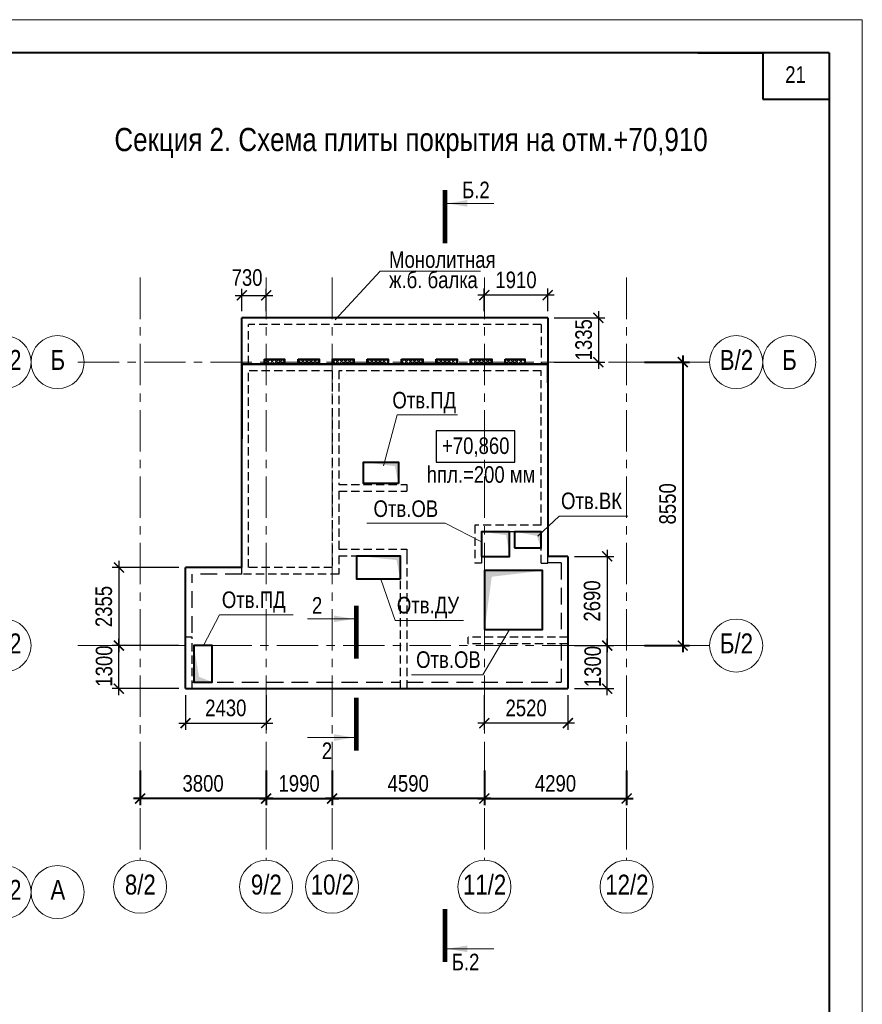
# Model space of a CAD drawing. Header units: inches. Extents: x -8638239 to -8523853, y 3840912 to 4564380.
# Tile 6 of 106: x -8551628 to -8526224, y 3870612 to 3900312. Entities that reach past the tile are written whole.
import ezdxf
from ezdxf.enums import TextEntityAlignment as Align

# ---------------------------------------------------------------- set-up
doc = ezdxf.new("R2010")
doc.units = ezdxf.units.IN
doc.header["$LTSCALE"] = 1000
doc.header["$MEASUREMENT"] = 0
doc.linetypes.add('CENTER', pattern=[2, 1.25, -0.25, 0.25, -0.25])
doc.linetypes.add('HIDDEN', pattern=[0.375, 0.25, -0.125])
for name, color, linetype, lineweight in [('СК-041-С-СТЕНЫ НЕВИДИМЫЕ', 12, 'HIDDEN', 30), ('СК-050-П(литы перекрытия)', 3, 'Continuous', 40), ('СК-051-1-П-ОТВЕРСТИЯ ОВ ДУ', 5, 'Continuous', 40), ('СК-051-2-П-ОТВЕРСТИЯ ВК', 1, 'Continuous', 40), ('СК-052-П-БАЛКИ', 1, 'HIDDEN', 30), ('СК-100-О(си)', 7, 'CENTER', 15), ('СК-100-О(си)_имя', 7, 'CENTER', 15), ('СК-110-О-РАЗМЕРЫ', 7, 'Continuous', 15), ('СК-200-Р(амка)', 7, 'Continuous', 40), ('СК-210-Р-РАМКА ЛИНИИ ТОНКИЕ', 7, 'Continuous', 15), ('СК-220-Р-РАМКА ТЕКСТ', 7, 'Continuous', 15), ('СК-300-Р(азмеры)', 7, 'Continuous', 20), ('СК-400-Т(екст)', 7, 'Continuous', 20), ('СК-440-Т-СТЕНЫ', 7, 'Continuous', 20), ('СК-451-1-Т-ОТВ ОВ ДУ', 5, 'Continuous', 20), ('СК-451-2-Т-ОТВ ВК', 1, 'Continuous', 20), ('СК-500-С(ечения)', 5, 'Continuous', 40), ('СК-600-Ш(триховка)', 250, 'Continuous', 13)]:
    doc.layers.add(name, color=color, linetype=linetype, lineweight=lineweight)
doc.styles.add('ARIAL_annotative', font='arial.ttf', dxfattribs={"width": 0.8, "height": 2.5})
doc.styles.add('RUSS', font='arial.ttf', dxfattribs={"width": 0.8})
doc.dimstyles.new('100-200', dxfattribs={"dimscale": 0, "dimtxt": 500, "dimasz": 300, "dimexe": 200, "dimexo": 200, "dimgap": 200, "dimtad": 1, "dimdec": 0, "dimzin": 0, "dimdsep": 46, "dimtxsty": 'RUSS', "dimblk": 'ARCHTICK', "dimcen": 0.096, "dimdle": 200, "dimclrd": 7, "dimclre": 7, "dimclrt": 256, "dimadec": 0, "dimazin": 0, "dimtfac": 1, "dimtdec": 0, "dimtmove": 2, "dimatfit": 3, "dimldrblk": 'OBLIQUE', "dimfxl": 1, "dimtolj": 1, "dimtzin": 0, "dimarcsym": 0})

# ---------------------------------------------------------------- blocks, each defined once
blk = doc.blocks.new('оси')
at = {"layer": 'СК-100-О(си)', "linetype": 'Continuous'}
for centre in [(6646.2, 15985), (8246.2, 15985), (6646.2, 7435), (6646.2, 0), (8246.2, 0)]:
    blk.add_circle(centre, 800, dxfattribs=at)
at = {"layer": 'СК-100-О(си)_имя', "style": 'RUSS', "width": 0.8}
for s, p in [('В/2', (6654, 16050.7)), ('Б', (8254, 16050.7)), ('Б/2', (6654, 7500.7)), ('А/2', (6654, 65.7)), ('А', (8254, 65.7))]:
    blk.add_text(s, height=600, dxfattribs=at).set_placement(p, align=Align.MIDDLE_CENTER)
blk = doc.blocks.new('A$C858fb3ef')
at = {"layer": 'СК-300-Р(азмеры)'}
blk.add_blockref('оси', (0, 0), dxfattribs=at)
blk = doc.blocks.new('A$C573b34c5')
blk.add_blockref('A$C858fb3ef', (0, 0))
blk = doc.blocks.new('A$Cc2edbf5f_выход на кровлю2')
at = {"layer": 'СК-041-С-СТЕНЫ НЕВИДИМЫЕ', "lineweight": 25}
for p, q in [((38410, 15920), (29190, 15920)), ((29190, 9590), (29190, 15920)), ((38410, 9925), (38410, 15920)), ((31910, 15720), (29390, 15720)), ((29390, 9790), (29390, 15720)), ((31910, 15720), (31910, 9790)), ((38210, 15720), (32110, 15720)), ((32110, 15720), (32110, 12290)), ((38210, 11070), (38210, 15720)), ((32110, 12290), (34160, 12290)), ((34160, 12290), (34160, 12090)), ((32110, 12090), (32110, 10340)), ((32110, 12090), (34160, 12090)), ((38210, 11070), (36210, 11070)), ((36210, 11070), (36210, 9925)), ((38210, 10870), (36410, 10870)), ((36410, 10870), (36410, 9925)), ((38210, 9925), (38210, 10870)), ((32110, 10340), (34160, 10340)), ((32110, 10140), (32110, 9590)), ((32110, 10140), (33960, 10140)), ((33960, 10140), (33960, 6135)), ((34160, 10340), (34160, 10140)), ((34160, 10140), (34160, 6135)), ((36410, 9925), (36210, 9925)), ((38210, 9925), (38410, 9925)), ((32110, 9590), (29190, 9590)), ((31910, 9790), (29390, 9790)), ((27690, 7685), (27490, 7685)), ((27490, 7685), (27490, 6135)), ((27690, 6135), (27690, 7685)), ((39020, 7685), (36010, 7685)), ((36010, 7485), (36010, 7685)), ((39020, 7485), (36010, 7485)), ((39020, 7486), (39020, 7686)), ((27690, 6135), (27490, 6135)), ((33960, 6135), (34160, 6135))]:
    blk.add_line(p, q, dxfattribs=at)
blk = doc.blocks.new('Сечение')
at = {"layer": 'СК-500-С(ечения)', "linetype": 'Continuous', "lineweight": 15, "ltscale": 100}
blk.add_line((-200, -35), (-200, -735), dxfattribs=at)
at = {"layer": 'СК-500-С(ечения)', "linetype": 'Continuous', "ltscale": 100, "const_width": 70}
blk.add_lwpolyline([(-400, 0), (400, 0)], dxfattribs=at)
at = {"layer": 'СК-500-С(ечения)', "linetype": 'Continuous', "ltscale": 100}
blk.add_solid([(-200, -35), (-250, -335), (-150, -335)], dxfattribs=at)
blk = doc.blocks.new('*U226')
at = {"layer": 'СК-400-Т(екст)', "ltscale": 100, "yscale": 0.01, "zscale": 0.01, "rotation": 89.99999999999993}
for p, xscale in [((0, -4), -0.01), ((0, -17.9), 0.01)]:
    blk.add_blockref('Сечение', p, dxfattribs=dict(at, xscale=xscale))
at = {"layer": 'СК-500-С(ечения)', "color": 0, "ltscale": 100, "style": 'ARIAL_annotative', "width": 0.8}
blk.add_attdef('НОМЕР_СЕЧЕНИЯ_1_1(НОМЕР_ЛИСТА)', text='', height=2.5, rotation=180, dxfattribs=at).set_placement((6.74, -1.23), align=Align.RIGHT)
blk.add_attdef('НОМЕР_СЕЧЕНИЯ_2_1(НОМЕР_ЛИСТА)', text='', height=2.5, rotation=180, dxfattribs=at).set_placement((6.74, -19.93), align=Align.BOTTOM_LEFT)
blk = doc.blocks.new('_ArchTick')
at = {"color": 0, "linetype": 'ByBlock', "const_width": 0.15}
blk.add_lwpolyline([(-0.5, -0.5), (0.5, 0.5)], dxfattribs=at)
blk = doc.blocks.new('*D196')
at = {"layer": 'Defpoints', "color": 0, "transparency": 16777216}
for p in [(-17800, 3871), (-14000, 3871), (-17800, 2820)]:
    blk.add_point(p, dxfattribs=at)
at = {"layer": 'СК-110-О-РАЗМЕРЫ', "color": 7, "lineweight": -2, "transparency": 16777216}
for p, q in [((-17800, 3671), (-17800, 2620)), ((-14000, 3671), (-14000, 2620)), ((-13800, 2820), (-18000, 2820))]:
    blk.add_line(p, q, dxfattribs=at)
at = {"layer": 'СК-110-О-РАЗМЕРЫ', "color": 7, "lineweight": -2, "transparency": 16777216, "xscale": 300, "yscale": 300, "zscale": 300, "rotation": 180}
blk.add_blockref('_ArchTick', (-17800, 2820), dxfattribs=at)
at = {"layer": 'СК-110-О-РАЗМЕРЫ', "color": 7, "lineweight": -2, "transparency": 16777216, "xscale": 300, "yscale": 300, "zscale": 300}
blk.add_blockref('_ArchTick', (-14000, 2820), dxfattribs=at)
at = {"layer": 'СК-110-О-РАЗМЕРЫ', "transparency": 16777216, "insert": (-15900, 3275), "char_height": 500, "attachment_point": 5, "style": 'RUSS'}
blk.add_mtext('\\A1;3800', dxfattribs=at)
blk = doc.blocks.new('_Oblique')
at = {"color": 0, "linetype": 'ByBlock', "lineweight": -2}
blk.add_line((-0.5, -0.5), (0.5, 0.5), dxfattribs=at)
blk = doc.blocks.new('*D192')
at = {"layer": 'Defpoints', "color": 0, "transparency": 16777216}
for p in [(-14000, 3871), (-12010, 3871), (-12010, 2820)]:
    blk.add_point(p, dxfattribs=at)
at = {"layer": 'СК-110-О-РАЗМЕРЫ', "color": 7, "lineweight": -2, "transparency": 16777216}
for p, q in [((-14000, 3671), (-14000, 2620)), ((-12010, 3671), (-12010, 2620)), ((-14200, 2820), (-11810, 2820))]:
    blk.add_line(p, q, dxfattribs=at)
at = {"layer": 'СК-110-О-РАЗМЕРЫ', "color": 7, "lineweight": -2, "transparency": 16777216, "xscale": 300, "yscale": 300, "zscale": 300, "rotation": 180}
blk.add_blockref('_ArchTick', (-14000, 2820), dxfattribs=at)
at = {"layer": 'СК-110-О-РАЗМЕРЫ', "color": 7, "lineweight": -2, "transparency": 16777216, "xscale": 300, "yscale": 300, "zscale": 300}
blk.add_blockref('_ArchTick', (-12010, 2820), dxfattribs=at)
at = {"layer": 'СК-110-О-РАЗМЕРЫ', "transparency": 16777216, "insert": (-13005, 3275), "char_height": 500, "attachment_point": 5, "style": 'RUSS'}
blk.add_mtext('\\A1;1990', dxfattribs=at)
blk = doc.blocks.new('*D193')
at = {"layer": 'Defpoints', "color": 0, "transparency": 16777216}
for p in [(-12010, 3871), (-7420, 3871), (-12010, 2820)]:
    blk.add_point(p, dxfattribs=at)
at = {"layer": 'СК-110-О-РАЗМЕРЫ', "color": 7, "lineweight": -2, "transparency": 16777216}
for p, q in [((-12010, 3671), (-12010, 2620)), ((-7420, 3671), (-7420, 2620)), ((-7220, 2820), (-12210, 2820))]:
    blk.add_line(p, q, dxfattribs=at)
at = {"layer": 'СК-110-О-РАЗМЕРЫ', "color": 7, "lineweight": -2, "transparency": 16777216, "xscale": 300, "yscale": 300, "zscale": 300, "rotation": 180}
blk.add_blockref('_ArchTick', (-12010, 2820), dxfattribs=at)
at = {"layer": 'СК-110-О-РАЗМЕРЫ', "color": 7, "lineweight": -2, "transparency": 16777216, "xscale": 300, "yscale": 300, "zscale": 300}
blk.add_blockref('_ArchTick', (-7420, 2820), dxfattribs=at)
at = {"layer": 'СК-110-О-РАЗМЕРЫ', "transparency": 16777216, "insert": (-9715, 3275), "char_height": 500, "attachment_point": 5, "style": 'RUSS'}
blk.add_mtext('\\A1;4590', dxfattribs=at)
blk = doc.blocks.new('*D194')
at = {"layer": 'Defpoints', "color": 0, "transparency": 16777216}
for p in [(-7420, 3871), (-3130, 3871), (-3130, 2820)]:
    blk.add_point(p, dxfattribs=at)
at = {"layer": 'СК-110-О-РАЗМЕРЫ', "color": 7, "lineweight": -2, "transparency": 16777216}
for p, q in [((-7420, 3671), (-7420, 2620)), ((-3130, 3671), (-3130, 2620)), ((-7620, 2820), (-2930, 2820))]:
    blk.add_line(p, q, dxfattribs=at)
at = {"layer": 'СК-110-О-РАЗМЕРЫ', "color": 7, "lineweight": -2, "transparency": 16777216, "xscale": 300, "yscale": 300, "zscale": 300, "rotation": 180}
blk.add_blockref('_ArchTick', (-7420, 2820), dxfattribs=at)
at = {"layer": 'СК-110-О-РАЗМЕРЫ', "color": 7, "lineweight": -2, "transparency": 16777216, "xscale": 300, "yscale": 300, "zscale": 300}
blk.add_blockref('_ArchTick', (-3130, 2820), dxfattribs=at)
at = {"layer": 'СК-110-О-РАЗМЕРЫ', "transparency": 16777216, "insert": (-5275, 3275), "char_height": 500, "attachment_point": 5, "style": 'RUSS'}
blk.add_mtext('\\A1;4290', dxfattribs=at)
blk = doc.blocks.new('*D195')
at = {"layer": 'Defpoints', "color": 0, "transparency": 16777216}
for p in [(-2790, 15985), (-2790, 7435), (-1437, 7435)]:
    blk.add_point(p, dxfattribs=at)
at = {"layer": 'СК-300-Р(азмеры)', "color": 7, "lineweight": -2, "transparency": 16777216}
for p, q in [((-1437, 16185), (-1437, 7235)), ((-2590, 15985), (-1237, 15985)), ((-2590, 7435), (-1237, 7435))]:
    blk.add_line(p, q, dxfattribs=at)
at = {"layer": 'СК-300-Р(азмеры)', "color": 7, "lineweight": -2, "transparency": 16777216, "xscale": 300, "yscale": 300, "zscale": 300}
for p, rotation in [((-1437, 15985), 90), ((-1437, 7435), 270)]:
    blk.add_blockref('_ArchTick', p, dxfattribs=dict(at, rotation=rotation))
at = {"layer": 'СК-300-Р(азмеры)', "transparency": 16777216, "insert": (-1893, 11710), "char_height": 500, "attachment_point": 5, "rotation": 90, "style": 'RUSS'}
blk.add_mtext('\\A1;8550', dxfattribs=at)
blk = doc.blocks.new('*D709')
at = {"layer": 'Defpoints', "color": 0, "transparency": 16777216}
for p in [(-8535100, 3881433), (-8533915, 3881433), (-8535100, 3880133)]:
    blk.add_point(p, dxfattribs=at)
at = {"layer": 'СК-110-О-РАЗМЕРЫ', "color": 7, "lineweight": -2, "transparency": 16777216}
for p, q in [((-8533915, 3879933), (-8533915, 3881633)), ((-8534900, 3881433), (-8533715, 3881433)), ((-8534900, 3880133), (-8533715, 3880133))]:
    blk.add_line(p, q, dxfattribs=at)
at = {"layer": 'СК-110-О-РАЗМЕРЫ', "color": 7, "lineweight": -2, "transparency": 16777216, "xscale": 300, "yscale": 300, "zscale": 300}
for p, rotation in [((-8533915, 3881433), 90), ((-8533915, 3880133), 270)]:
    blk.add_blockref('_ArchTick', p, dxfattribs=dict(at, rotation=rotation))
at = {"layer": 'СК-110-О-РАЗМЕРЫ', "transparency": 16777216, "insert": (-8534350, 3880799), "char_height": 500, "attachment_point": 5, "rotation": 90, "style": 'RUSS'}
blk.add_mtext('\\A1;1300', dxfattribs=at)
blk = doc.blocks.new('*D710')
at = {"layer": 'Defpoints', "color": 0, "transparency": 16777216}
for p in [(-8535100, 3884123), (-8535100, 3881433), (-8533915, 3881433)]:
    blk.add_point(p, dxfattribs=at)
at = {"layer": 'СК-110-О-РАЗМЕРЫ', "color": 7, "lineweight": -2, "transparency": 16777216}
for p, q in [((-8533915, 3884323), (-8533915, 3881233)), ((-8534900, 3884123), (-8533715, 3884123)), ((-8534900, 3881433), (-8533715, 3881433))]:
    blk.add_line(p, q, dxfattribs=at)
at = {"layer": 'СК-110-О-РАЗМЕРЫ', "color": 7, "lineweight": -2, "transparency": 16777216, "xscale": 300, "yscale": 300, "zscale": 300}
for p, rotation in [((-8533915, 3884123), 90), ((-8533915, 3881433), 270)]:
    blk.add_blockref('_ArchTick', p, dxfattribs=dict(at, rotation=rotation))
at = {"layer": 'СК-110-О-РАЗМЕРЫ', "transparency": 16777216, "insert": (-8534370, 3882778), "char_height": 500, "attachment_point": 5, "rotation": 90, "style": 'RUSS'}
blk.add_mtext('\\A1;2690', dxfattribs=at)
blk = doc.blocks.new('*D711')
at = {"layer": 'Defpoints', "color": 0, "transparency": 16777216}
for p in [(-8535710, 3891318), (-8535710, 3889983), (-8534182, 3889983)]:
    blk.add_point(p, dxfattribs=at)
at = {"layer": 'СК-110-О-РАЗМЕРЫ', "color": 7, "lineweight": -2, "transparency": 16777216}
for p, q in [((-8535510, 3891318), (-8533982, 3891318)), ((-8534182, 3891518), (-8534182, 3889783)), ((-8535510, 3889983), (-8533982, 3889983))]:
    blk.add_line(p, q, dxfattribs=at)
at = {"layer": 'СК-110-О-РАЗМЕРЫ', "color": 7, "lineweight": -2, "transparency": 16777216, "xscale": 300, "yscale": 300, "zscale": 300}
for p, rotation in [((-8534182, 3891318), 90), ((-8534182, 3889983), 270)]:
    blk.add_blockref('_ArchTick', p, dxfattribs=dict(at, rotation=rotation))
at = {"layer": 'СК-110-О-РАЗМЕРЫ', "transparency": 16777216, "insert": (-8534623, 3890657), "char_height": 500, "attachment_point": 5, "rotation": 90, "style": 'RUSS'}
blk.add_mtext('\\A1;1335', dxfattribs=at)
blk = doc.blocks.new('*D712')
at = {"layer": 'Defpoints', "color": 0, "transparency": 16777216}
for p in [(-8537620, 3892005), (-8537620, 3891319), (-8535710, 3891319)]:
    blk.add_point(p, dxfattribs=at)
at = {"layer": 'СК-110-О-РАЗМЕРЫ', "color": 7, "lineweight": -2, "transparency": 16777216}
for p, q in [((-8537620, 3891519), (-8537620, 3892205)), ((-8535710, 3891519), (-8535710, 3892205)), ((-8535510, 3892005), (-8537820, 3892005))]:
    blk.add_line(p, q, dxfattribs=at)
at = {"layer": 'СК-110-О-РАЗМЕРЫ', "color": 7, "lineweight": -2, "transparency": 16777216, "xscale": 300, "yscale": 300, "zscale": 300, "rotation": 180}
blk.add_blockref('_ArchTick', (-8537620, 3892005), dxfattribs=at)
at = {"layer": 'СК-110-О-РАЗМЕРЫ', "color": 7, "lineweight": -2, "transparency": 16777216, "xscale": 300, "yscale": 300, "zscale": 300}
blk.add_blockref('_ArchTick', (-8535710, 3892005), dxfattribs=at)
at = {"layer": 'СК-110-О-РАЗМЕРЫ', "transparency": 16777216, "insert": (-8536665, 3892460), "char_height": 500, "attachment_point": 5, "style": 'RUSS'}
blk.add_mtext('\\A1;1910', dxfattribs=at)
blk = doc.blocks.new('*D713')
at = {"layer": 'Defpoints', "color": 0, "transparency": 16777216}
for p in [(-8544200, 3891997), (-8544930, 3891319), (-8544200, 3891319)]:
    blk.add_point(p, dxfattribs=at)
at = {"layer": 'СК-110-О-РАЗМЕРЫ', "color": 7, "lineweight": -2, "transparency": 16777216}
for p, q in [((-8544930, 3891519), (-8544930, 3892197)), ((-8544200, 3891519), (-8544200, 3892197)), ((-8545130, 3891997), (-8544000, 3891997))]:
    blk.add_line(p, q, dxfattribs=at)
at = {"layer": 'СК-110-О-РАЗМЕРЫ', "color": 7, "lineweight": -2, "transparency": 16777216, "xscale": 300, "yscale": 300, "zscale": 300, "rotation": 180}
blk.add_blockref('_ArchTick', (-8544930, 3891997), dxfattribs=at)
at = {"layer": 'СК-110-О-РАЗМЕРЫ', "color": 7, "lineweight": -2, "transparency": 16777216, "xscale": 300, "yscale": 300, "zscale": 300}
blk.add_blockref('_ArchTick', (-8544200, 3891997), dxfattribs=at)
at = {"layer": 'СК-110-О-РАЗМЕРЫ', "transparency": 16777216, "insert": (-8544774, 3892531), "char_height": 500, "attachment_point": 5, "style": 'RUSS'}
blk.add_mtext('\\A1;730', dxfattribs=at)
blk = doc.blocks.new('*D714')
at = {"layer": 'Defpoints', "color": 0, "transparency": 16777216}
for p in [(-8546630, 3883788), (-8548637, 3881433), (-8546630, 3881433)]:
    blk.add_point(p, dxfattribs=at)
at = {"layer": 'СК-110-О-РАЗМЕРЫ', "color": 7, "lineweight": -2, "transparency": 16777216}
for p, q in [((-8548637, 3883988), (-8548637, 3881233)), ((-8546830, 3883788), (-8548837, 3883788)), ((-8546830, 3881433), (-8548837, 3881433))]:
    blk.add_line(p, q, dxfattribs=at)
at = {"layer": 'СК-110-О-РАЗМЕРЫ', "color": 7, "lineweight": -2, "transparency": 16777216, "xscale": 300, "yscale": 300, "zscale": 300}
for p, rotation in [((-8548637, 3883788), 90), ((-8548637, 3881433), 270)]:
    blk.add_blockref('_ArchTick', p, dxfattribs=dict(at, rotation=rotation))
at = {"layer": 'СК-110-О-РАЗМЕРЫ', "transparency": 16777216, "insert": (-8549092, 3882611), "char_height": 500, "attachment_point": 5, "rotation": 90, "style": 'RUSS'}
blk.add_mtext('\\A1;2355', dxfattribs=at)
blk = doc.blocks.new('*D715')
at = {"layer": 'Defpoints', "color": 0, "transparency": 16777216}
for p in [(-8548637, 3881433), (-8546630, 3881433), (-8546630, 3880133)]:
    blk.add_point(p, dxfattribs=at)
at = {"layer": 'СК-110-О-РАЗМЕРЫ', "color": 7, "lineweight": -2, "transparency": 16777216}
for p, q in [((-8548637, 3879933), (-8548637, 3881633)), ((-8546830, 3881433), (-8548837, 3881433)), ((-8546830, 3880133), (-8548837, 3880133))]:
    blk.add_line(p, q, dxfattribs=at)
at = {"layer": 'СК-110-О-РАЗМЕРЫ', "color": 7, "lineweight": -2, "transparency": 16777216, "xscale": 300, "yscale": 300, "zscale": 300}
for p, rotation in [((-8548637, 3881433), 90), ((-8548637, 3880133), 270)]:
    blk.add_blockref('_ArchTick', p, dxfattribs=dict(at, rotation=rotation))
at = {"layer": 'СК-110-О-РАЗМЕРЫ', "transparency": 16777216, "insert": (-8549083, 3880815), "char_height": 500, "attachment_point": 5, "rotation": 90, "style": 'RUSS'}
blk.add_mtext('\\A1;1300', dxfattribs=at)
blk = doc.blocks.new('*D716')
at = {"layer": 'Defpoints', "color": 0, "transparency": 16777216}
for p in [(-8546630, 3880133), (-8544200, 3880133), (-8544200, 3879093)]:
    blk.add_point(p, dxfattribs=at)
at = {"layer": 'СК-110-О-РАЗМЕРЫ', "color": 7, "lineweight": -2, "transparency": 16777216}
for p, q in [((-8546630, 3879933), (-8546630, 3878893)), ((-8544200, 3879933), (-8544200, 3878893)), ((-8546830, 3879093), (-8544000, 3879093))]:
    blk.add_line(p, q, dxfattribs=at)
at = {"layer": 'СК-110-О-РАЗМЕРЫ', "color": 7, "lineweight": -2, "transparency": 16777216, "xscale": 300, "yscale": 300, "zscale": 300, "rotation": 180}
blk.add_blockref('_ArchTick', (-8546630, 3879093), dxfattribs=at)
at = {"layer": 'СК-110-О-РАЗМЕРЫ', "color": 7, "lineweight": -2, "transparency": 16777216, "xscale": 300, "yscale": 300, "zscale": 300}
blk.add_blockref('_ArchTick', (-8544200, 3879093), dxfattribs=at)
at = {"layer": 'СК-110-О-РАЗМЕРЫ', "transparency": 16777216, "insert": (-8545415, 3879549), "char_height": 500, "attachment_point": 5, "style": 'RUSS'}
blk.add_mtext('\\A1;2430', dxfattribs=at)
blk = doc.blocks.new('*D717')
at = {"layer": 'Defpoints', "color": 0, "transparency": 16777216}
for p in [(-8537620, 3880133), (-8535100, 3880133), (-8537620, 3879093)]:
    blk.add_point(p, dxfattribs=at)
at = {"layer": 'СК-110-О-РАЗМЕРЫ', "color": 7, "lineweight": -2, "transparency": 16777216}
for p, q in [((-8537620, 3879933), (-8537620, 3878893)), ((-8535100, 3879933), (-8535100, 3878893)), ((-8534900, 3879093), (-8537820, 3879093))]:
    blk.add_line(p, q, dxfattribs=at)
at = {"layer": 'СК-110-О-РАЗМЕРЫ', "color": 7, "lineweight": -2, "transparency": 16777216, "xscale": 300, "yscale": 300, "zscale": 300, "rotation": 180}
blk.add_blockref('_ArchTick', (-8537620, 3879093), dxfattribs=at)
at = {"layer": 'СК-110-О-РАЗМЕРЫ', "color": 7, "lineweight": -2, "transparency": 16777216, "xscale": 300, "yscale": 300, "zscale": 300}
blk.add_blockref('_ArchTick', (-8535100, 3879093), dxfattribs=at)
at = {"layer": 'СК-110-О-РАЗМЕРЫ', "transparency": 16777216, "insert": (-8536360, 3879548), "char_height": 500, "attachment_point": 5, "style": 'RUSS'}
blk.add_mtext('\\A1;2520', dxfattribs=at)
blk = doc.blocks.new('*U729')
at = {"layer": 'СК-400-Т(екст)', "ltscale": 100, "yscale": 0.01, "zscale": 0.01, "rotation": 89.99999999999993}
for p, xscale in [((0, -4), -0.01), ((0, -112.42), 0.01)]:
    blk.add_blockref('Сечение', p, dxfattribs=dict(at, xscale=xscale))
at = {"layer": 'СК-500-С(ечения)', "color": 0, "ltscale": 100, "style": 'ARIAL_annotative', "width": 0.8}
blk.add_attdef('НОМЕР_СЕЧЕНИЯ_1_1(НОМЕР_ЛИСТА)', text='', height=2.5, rotation=180, dxfattribs=at).set_placement((6.74, -1.23), align=Align.RIGHT)
blk.add_attdef('НОМЕР_СЕЧЕНИЯ_2_1(НОМЕР_ЛИСТА)', text='', height=2.5, rotation=180, dxfattribs=at).set_placement((6.74, -114.45), align=Align.BOTTOM_LEFT)
blk = doc.blocks.new('оси_вых_на_кр_с3')
at = {"layer": 'СК-100-О(си)'}
for p, q in [((-17800, 18534.9), (-17800, 959.3)), ((-14000, 18534.9), (-14000, 959.3)), ((-12010, 18534.9), (-12010, 959.3)), ((-7420, 18534.9), (-7420, 959.3)), ((-3130, 18534.9), (-3130, 959.3)), ((-19680.1, 15985), (-626.6, 15985)), ((-19680.1, 7435), (-626.6, 7435))]:
    blk.add_line(p, q, dxfattribs=at)
at = {"layer": 'СК-100-О(си)', "linetype": 'Continuous'}
for centre in [(173.4, 15985), (1773.4, 15985), (173.4, 7435), (-17800, 159.3), (-14000, 159.3), (-12010, 159.3), (-7420, 159.3), (-3130, 159.3)]:
    blk.add_circle(centre, 800, dxfattribs=at)
at = {"layer": 'СК-100-О(си)_имя', "style": 'RUSS', "width": 0.8}
for s, p in [('В/2', (181.2, 16050.7)), ('Б', (1781.2, 16050.7)), ('Б/2', (181.2, 7500.7)), ('8/2', (-17792.2, 225)), ('9/2', (-13992.2, 225)), ('10/2', (-12002.2, 225)), ('11/2', (-7412.2, 225)), ('12/2', (-3122.2, 225))]:
    blk.add_text(s, height=600, dxfattribs=at).set_placement(p, align=Align.MIDDLE_CENTER)
at = {"layer": 'СК-110-О-РАЗМЕРЫ'}
for base, p1, p2, picture, middle in [((-17800, 2819.9), (-14000, 3870.8), (-17800, 3870.8), '*D196', (-15900, 3275.4)), ((-12010, 2819.9), (-7420, 3870.8), (-12010, 3870.8), '*D193', (-9715, 3275.2))]:
    dim = blk.add_linear_dim(base=base, p1=p1, p2=p2, angle=180, dimstyle='100-200', override={"dimscale": 1}, dxfattribs=at)
    dim.commit()
    dim.dimension.update_dxf_attribs({"geometry": picture, "text_midpoint": middle})
for base, p1, p2, picture, middle in [((-12010, 2819.9), (-14000, 3870.8), (-12010, 3870.8), '*D192', (-13005, 3275.2)), ((-3130, 2819.9), (-7420, 3870.8), (-3130, 3870.8), '*D194', (-5275, 3275.2))]:
    dim = blk.add_linear_dim(base=base, p1=p1, p2=p2, dimstyle='100-200', override={"dimscale": 1}, dxfattribs=at)
    dim.commit()
    dim.dimension.update_dxf_attribs({"geometry": picture, "text_midpoint": middle})
at = {"layer": 'СК-300-Р(азмеры)'}
dim = blk.add_linear_dim(base=(-1437.3, 7435), p1=(-2789.7, 15985), p2=(-2789.7, 7435), angle=270, dimstyle='100-200', override={"dimscale": 1}, dxfattribs=at)
dim.commit()
dim.dimension.update_dxf_attribs({"geometry": '*D195', "text_midpoint": (-1892.6, 11710)})

msp = doc.modelspace()

# ---------------------------------------------------------------- hatches: boundary and pattern name
at = {"layer": 'СК-600-Ш(триховка)'}
h = msp.add_hatch(dxfattribs=at)
h.set_pattern_fill('ANSI37', color=256, scale=700)
h.set_pattern_definition([(45, (49487.45, -649789.69), (-61.87184335, 61.87184335), []), (135, (49487.45, -649789.69), (-61.87184335, -61.87184335), [])])
h.paths.add_polyline_path([(-8543662.4, 3890068.2), (-8544244.8, 3890068.1), (-8544244.8, 3889918.2), (-8543662.4, 3889918.2)])
h = msp.add_hatch(dxfattribs=at)
h.set_pattern_fill('ANSI37', color=256, scale=700)
h.set_pattern_definition([(45, (50536.59, -649789.73), (-61.87184335, 61.87184335), []), (135, (50536.59, -649789.73), (-61.87184335, -61.87184335), [])])
h.paths.add_polyline_path([(-8542595.6, 3890068.1), (-8543235.6, 3890068.1), (-8543235.6, 3889918.2), (-8542595.6, 3889918.2)])
h = msp.add_hatch(dxfattribs=at)
h.set_pattern_fill('ANSI37', color=256, scale=700)
h.set_pattern_definition([(45, (51576.59, -649789.73), (-61.87184335, 61.87184335), []), (135, (51576.59, -649789.73), (-61.87184335, -61.87184335), [])])
h.paths.add_polyline_path([(-8541555.6, 3890068.1), (-8542195.6, 3890068.1), (-8542195.6, 3889918.2), (-8541555.6, 3889918.2)])
h = msp.add_hatch(dxfattribs=at)
h.set_pattern_fill('ANSI37', color=256, scale=700)
h.set_pattern_definition([(45, (52616.59, -649789.73), (-61.87184335, 61.87184335), []), (135, (52616.59, -649789.73), (-61.87184335, -61.87184335), [])])
h.paths.add_polyline_path([(-8540515.6, 3890068.1), (-8541155.6, 3890068.1), (-8541155.6, 3889918.2), (-8540515.6, 3889918.2)])
h = msp.add_hatch(dxfattribs=at)
h.set_pattern_fill('ANSI37', color=256, scale=700)
h.set_pattern_definition([(45, (53656.59, -649789.73), (-61.87184335, 61.87184335), []), (135, (53656.59, -649789.73), (-61.87184335, -61.87184335), [])])
h.paths.add_polyline_path([(-8539475.6, 3890068.1), (-8540115.6, 3890068.1), (-8540115.6, 3889918.2), (-8539475.6, 3889918.2)])
h = msp.add_hatch(dxfattribs=at)
h.set_pattern_fill('ANSI37', color=256, scale=700)
h.set_pattern_definition([(45, (54696.59, -649789.73), (-61.87184335, 61.87184335), []), (135, (54696.59, -649789.73), (-61.87184335, -61.87184335), [])])
h.paths.add_polyline_path([(-8538435.6, 3890068.1), (-8539075.6, 3890068.1), (-8539075.6, 3889918.2), (-8538435.6, 3889918.2)])
h = msp.add_hatch(dxfattribs=at)
h.set_pattern_fill('ANSI37', color=256, scale=700)
h.set_pattern_definition([(45, (55736.59, -649789.73), (-61.87184335, 61.87184335), []), (135, (55736.59, -649789.73), (-61.87184335, -61.87184335), [])])
h.paths.add_polyline_path([(-8537395.6, 3890068.1), (-8538035.6, 3890068.1), (-8538035.6, 3889918.2), (-8537395.6, 3889918.2)])
h = msp.add_hatch(dxfattribs=at)
h.set_pattern_fill('ANSI37', color=256, scale=700)
h.set_pattern_definition([(45, (56736.59, -649789.73), (-61.87184335, 61.87184335), []), (135, (56736.59, -649789.73), (-61.87184335, -61.87184335), [])])
h.paths.add_polyline_path([(-8536413.3, 3890068.1), (-8536995.6, 3890068.1), (-8536995.6, 3889918.2), (-8536413.3, 3889918.2)])

# ---------------------------------------------------------------- linework, layer by layer
at = {"layer": 'СК-050-П(литы перекрытия)'}
for p, q in [((-8535709.7, 3891318.6), (-8544929.8, 3891318.5)), ((-8544929.8, 3883788.3), (-8544929.8, 3891318.5)), ((-8535709.7, 3891318.6), (-8535710, 3884123.4)), ((-8535709.8, 3889918.3), (-8544929.8, 3889918.2)), ((-8544929.8, 3889918.3), (-8544929.8, 3887673.4)), ((-8544929.8, 3889918.2), (-8535709.8, 3889918.3)), ((-8535709.8, 3889358.3), (-8535709.8, 3889918.3)), ((-8535099.7, 3884123.4), (-8535710, 3884123.4)), ((-8535099.7, 3884123.4), (-8535099.7, 3880133.3)), ((-8544929.8, 3883788.3), (-8546629.7, 3883788.3)), ((-8546629.7, 3880133.3), (-8546629.7, 3883788.3)), ((-8546629.7, 3880133.3), (-8535099.7, 3880133.3))]:
    msp.add_line(p, q, dxfattribs=at)
for points in [[(-8544244.8, 3890068.2), (-8543644.8, 3890068.2), (-8543644.8, 3889918.2), (-8544244.8, 3889918.2)], [(-8543235.6, 3890068.2), (-8542595.6, 3890068.2), (-8542595.6, 3889918.2), (-8543235.6, 3889918.2)], [(-8542195.6, 3890068.2), (-8541555.6, 3890068.2), (-8541555.6, 3889918.2), (-8542195.6, 3889918.2)], [(-8541155.6, 3890068.2), (-8540515.6, 3890068.2), (-8540515.6, 3889918.2), (-8541155.6, 3889918.2)], [(-8540115.6, 3890068.2), (-8539475.6, 3890068.2), (-8539475.6, 3889918.2), (-8540115.6, 3889918.2)], [(-8539075.6, 3890068.2), (-8538435.6, 3890068.2), (-8538435.6, 3889918.2), (-8539075.6, 3889918.2)], [(-8538035.6, 3890068.2), (-8537395.6, 3890068.2), (-8537395.6, 3889918.2), (-8538035.6, 3889918.2)], [(-8536995.6, 3890068.2), (-8536395.6, 3890068.2), (-8536395.6, 3889918.2), (-8536995.6, 3889918.2)]]:
    msp.add_lwpolyline(points, close=True, dxfattribs=at)
at = {"layer": 'СК-051-1-П-ОТВЕРСТИЯ ОВ ДУ'}
for points in [[(-8540209.4, 3886318.4), (-8541264.4, 3886318.4), (-8541264.4, 3886968.4), (-8540209.4, 3886968.4)], [(-8537709.8, 3884123.4), (-8536859.8, 3884123.4), (-8536859.8, 3884868.3), (-8537709.8, 3884868.3)], [(-8540159.8, 3883438.3), (-8541459.8, 3883438.3), (-8541459.8, 3884138.3), (-8540159.8, 3884138.3)], [(-8537609.8, 3881912.5), (-8535869.8, 3881912.5), (-8535869.8, 3883692.1), (-8537609.8, 3883692.1)], [(-8546379.7, 3880333.3), (-8545827.3, 3880333.3), (-8545827.3, 3881433.3), (-8546379.7, 3881433.3)]]:
    msp.add_lwpolyline(points, close=True, dxfattribs=at)
for points in [[(-8540209.4, 3886318.4), (-8540209.4, 3886968.4), (-8540316.1, 3886843.5), (-8541264.4, 3886968.4)], [(-8536859.8, 3884123.4), (-8536859.8, 3884868.3), (-8536961.8, 3884766.1), (-8537709.7, 3884868.3)], [(-8540159.8, 3883438.3), (-8540159.8, 3884138.3), (-8540266.4, 3884013.4), (-8541459.8, 3884138.3)], [(-8537609.8, 3881912.5), (-8537609.8, 3883692.1), (-8537396.9, 3883508.7), (-8535869.8, 3883692.1)], [(-8545829.7, 3880333.3), (-8546379.7, 3880333.3), (-8546222.5, 3880490.4), (-8546379.7, 3881433.3)]]:
    msp.add_solid(points, dxfattribs=at)
at = {"layer": 'СК-051-2-П-ОТВЕРСТИЯ ВК'}
msp.add_lwpolyline([(-8536709.8, 3884378.4), (-8535909.8, 3884378.4), (-8535909.8, 3884868.3), (-8536709.8, 3884868.3)], close=True, dxfattribs=at)
msp.add_solid([(-8535909.8, 3884378.4), (-8535909.8, 3884868.3), (-8536036.2, 3884741.8), (-8536709.8, 3884868.3)], dxfattribs=at)
at = {"layer": 'СК-052-П-БАЛКИ'}
for p, q in [((-8535909.7, 3891118.5), (-8544729.9, 3891118.4)), ((-8544729.9, 3889918.3), (-8544729.9, 3891118.4)), ((-8535909.7, 3891118.5), (-8535909.8, 3889918.3))]:
    msp.add_line(p, q, dxfattribs=at)
at = {"layer": 'СК-052-П-БАЛКИ', "ltscale": 2}
for p, q in [((-8535299.7, 3883923.4), (-8535710, 3883923.4)), ((-8535299.7, 3883923.4), (-8535299.7, 3881683.4)), ((-8544929.8, 3883588.3), (-8546429.7, 3883588.3)), ((-8546429.7, 3881820.6), (-8546429.7, 3883588.3)), ((-8535299.7, 3881483.4), (-8535299.7, 3880333.3)), ((-8546429.7, 3880333.3), (-8540159.7, 3880333.3)), ((-8539959.7, 3880333.3), (-8535299.7, 3880333.3))]:
    msp.add_line(p, q, dxfattribs=at)
at = {"layer": 'СК-200-Р(амка)'}
for q in [(-8606224.2, 3899311.7), (-8527224.2, 3841911.7)]:
    msp.add_line((-8527224.2, 3899311.7), q, dxfattribs=at)
at = {"layer": 'СК-200-Р(амка)', "lineweight": 40, "ltscale": 2}
for p, q in [((-8531183.8, 3899311.7), (-8529183.8, 3899311.7)), ((-8529224.2, 3899311.7), (-8529224.2, 3897911.7)), ((-8529224.2, 3897911.7), (-8527224.2, 3897911.7))]:
    msp.add_line(p, q, dxfattribs=at)
at = {"layer": 'СК-210-Р-РАМКА ЛИНИИ ТОНКИЕ'}
for p in [(-8610224.2, 3900311.7), (-8526224.2, 3840911.7), (-8526224.2, 3840911.7)]:
    msp.add_line(p, (-8526224.2, 3900311.7), dxfattribs=at)
at = {"layer": 'СК-400-Т(екст)', "color": 7}
msp.add_lwpolyline([(-8537735.6, 3892722.7), (-8540762.9, 3892722.7), (-8542113.4, 3891260)], dxfattribs=at)
at = {"layer": 'СК-400-Т(екст)', "lineweight": 25}
msp.add_lwpolyline([(-8539068.4, 3886968.6), (-8536704.9, 3886968.6), (-8536704.9, 3887909.6), (-8539068.4, 3887909.6)], close=True, dxfattribs=at)
at = {"layer": 'СК-451-1-Т-ОТВ ОВ ДУ', "lineweight": 13}
for p, q in [((-8540247, 3888396.1), (-8540656.7, 3886850.4)), ((-8540247, 3888396.1), (-8538433.5, 3888396.1)), ((-8541157.4, 3885125), (-8538799.9, 3885125)), ((-8538799.9, 3885125), (-8537709.8, 3884557.1)), ((-8540309, 3882190), (-8540742.8, 3883438.3)), ((-8545600.3, 3882360.5), (-8546083.6, 3881433.3)), ((-8545600.3, 3882360.5), (-8543382.7, 3882360.5)), ((-8540309, 3882190), (-8538243.5, 3882190)), ((-8537663.5, 3880546.7), (-8536861.9, 3881912.5)), ((-8539814.1, 3880546.7), (-8537663.5, 3880546.7))]:
    msp.add_line(p, q, dxfattribs=at)
at = {"layer": 'СК-451-2-Т-ОТВ ВК', "lineweight": 15}
for q in [(-8536008.5, 3884735.7), (-8533293.5, 3885335.8)]:
    msp.add_line((-8535359.1, 3885335.8), q, dxfattribs=at)

# ---------------------------------------------------------------- block references
at = {"layer": 'СК-050-П(литы перекрытия)'}
for name, p in [('оси_вых_на_кр_с3', (-8530199.5, 3873997.9)), ('A$Cc2edbf5f_выход на кровлю2', (-8574119.8, 3873997.9))]:
    msp.add_blockref(name, p, dxfattribs=at)
at = {"layer": 'СК-300-Р(азмеры)'}
msp.add_blockref('A$C573b34c5', (-8558731.8, 3873997.9), dxfattribs=at)
at = {"layer": 'СК-500-С(ечения)'}
ref = msp.add_blockref('*U729', (-8538806.1, 3871885.8), dxfattribs=dict(at, xscale=-200, yscale=200, zscale=200, rotation=180))
ref.add_attrib('НОМЕР_СЕЧЕНИЯ_2_1(НОМЕР_ЛИСТА)', 'Б.2', dxfattribs={"color": 1, "ltscale": 100, "height": 500, "style": 'ARIAL_annotative', "width": 0.8}).set_placement((-8537458.2, 3894776.2), align=Align.BOTTOM_RIGHT)
ref.add_attrib('НОМЕР_СЕЧЕНИЯ_1_1(НОМЕР_ЛИСТА)', 'Б.2', dxfattribs={"color": 1, "ltscale": 100, "height": 500, "style": 'ARIAL_annotative', "width": 0.8}).set_placement((-8537769, 3871637.9), align=Align.RIGHT)
ref = msp.add_blockref('*U226', (-8541482.7, 3878258.1), dxfattribs=dict(at, xscale=200, yscale=200, zscale=200, rotation=180))
ref.add_attrib('НОМЕР_СЕЧЕНИЯ_2_1(НОМЕР_ЛИСТА)', '2', dxfattribs={"color": 0, "ltscale": 100, "height": 500, "rotation": 360, "style": 'ARIAL_annotative', "width": 0.8}).set_placement((-8542506.7, 3882244.4), align=Align.BOTTOM_RIGHT)
ref.add_attrib('НОМЕР_СЕЧЕНИЯ_1_1(НОМЕР_ЛИСТА)', '2', dxfattribs={"color": 0, "ltscale": 100, "height": 500, "rotation": 360, "style": 'ARIAL_annotative', "width": 0.8}).set_placement((-8542209, 3878010.2), align=Align.RIGHT)

# ---------------------------------------------------------------- texts
at = {"layer": 'СК-220-Р-РАМКА ТЕКСТ', "style": 'RUSS', "width": 0.8}
for s, height, p in [('21', 500, (-8528548.1, 3898406.2)), ('Cекция 2. Схема плиты покрытия на отм.+70,910', 700, (-8548773.7, 3896346.6))]:
    msp.add_text(s, height=height, dxfattribs=at).set_placement(p)
at = {"layer": 'СК-400-Т(екст)', "color": 7, "style": 'RUSS', "width": 0.8}
for s, p in [('Монолитная', (-8540491.5, 3892826.6)), ('ж.б. балка', (-8540491.5, 3892214.6))]:
    msp.add_text(s, height=500, dxfattribs=at).set_placement(p)
at = {"layer": 'СК-440-Т-СТЕНЫ', "char_height": 500, "attachment_point": 1, "style": 'RUSS'}
for s, insert, width in [('+70,860', (-8538896.3, 3887712), 2173.943), ('hпл.=200 мм', (-8539358.5, 3886842.8), 3213.768)]:
    msp.add_mtext(s, dxfattribs=dict(at, insert=insert, width=width))
at = {"layer": 'СК-451-1-Т-ОТВ ОВ ДУ', "lineweight": 13, "style": 'RUSS', "width": 0.8}
for s, p in [('Отв.ПД', (-8540392.2, 3888584.6)), ('Отв.ОВ', (-8540961.3, 3885312.3)), ('Отв.ПД', (-8545533.6, 3882565)), ('Отв.ДУ', (-8540257.3, 3882402.8)), ('Отв.ОВ', (-8539677.3, 3880759.4))]:
    msp.add_text(s, height=500, dxfattribs=at).set_placement(p)
at = {"layer": 'СК-451-2-Т-ОТВ ВК', "lineweight": 15, "style": 'RUSS', "width": 0.8}
msp.add_text('Отв.ВК', height=500, dxfattribs=at).set_placement((-8535307.3, 3885548.5))

# ---------------------------------------------------------------- dimensions: what is measured, and where the dimension line sits
at = {"layer": 'СК-110-О-РАЗМЕРЫ'}
dim = msp.add_linear_dim(base=(-8544199.5, 3891997.2), p1=(-8544929.8, 3891318.5), p2=(-8544199.5, 3891318.5), dimstyle='100-200', override={"dimscale": 1}, dxfattribs=at)
dim.commit()
dim.dimension.update_dxf_attribs({"geometry": '*D713', "text_midpoint": (-8544773.9, 3892531), "dimtype": 160})
for base, p1, p2, picture, middle in [((-8537619.5, 3892005), (-8535709.7, 3891318.6), (-8537619.5, 3891318.6), '*D712', (-8536664.6, 3892460.3)), ((-8544199.5, 3879093.1), (-8546629.7, 3880133.3), (-8544199.5, 3880133.3), '*D716', (-8545414.6, 3879548.6))]:
    dim = msp.add_linear_dim(base=base, p1=p1, p2=p2, dimstyle='100-200', override={"dimscale": 1}, dxfattribs=at)
    dim.commit()
    dim.dimension.update_dxf_attribs({"geometry": picture, "text_midpoint": middle})
for base, p1, p2, picture, middle in [((-8534182.3, 3889982.9), (-8535709.8, 3891317.6), (-8535709.7, 3889982.9), '*D711', (-8534623.3, 3890656.8)), ((-8548636.9, 3881432.9), (-8546629.7, 3880133.3), (-8546629.7, 3881432.9), '*D715', (-8549083.3, 3880815.1)), ((-8533914.9, 3881432.9), (-8535099.7, 3880133.3), (-8535099.7, 3881432.9), '*D709', (-8534350, 3880798.6))]:
    dim = msp.add_linear_dim(base=base, p1=p1, p2=p2, angle=90, dimstyle='100-200', override={"dimscale": 1}, dxfattribs=at)
    dim.commit()
    dim.dimension.update_dxf_attribs({"geometry": picture, "text_midpoint": middle, "dimtype": 160})
for base, p1, p2, angle, picture, middle in [((-8533914.9107, 3881432.9131), (-8535099.6962, 3884123.402), (-8535099.6962, 3881432.9131), 90, '*D710', (-8534370.1972, 3882778.1576)), ((-8548636.9, 3881432.9), (-8546629.7, 3883788.3), (-8546629.7, 3881432.9), 90, '*D714', (-8549092.4, 3882610.6)), ((-8537619.5, 3879093.1), (-8535099.7, 3880133.3), (-8537619.5, 3880133.3), 180, '*D717', (-8536359.6, 3879548.4))]:
    dim = msp.add_linear_dim(base=base, p1=p1, p2=p2, angle=angle, dimstyle='100-200', override={"dimscale": 1}, dxfattribs=at)
    dim.commit()
    dim.dimension.update_dxf_attribs({"geometry": picture, "text_midpoint": middle})

doc.saveas('drawing.dxf')
